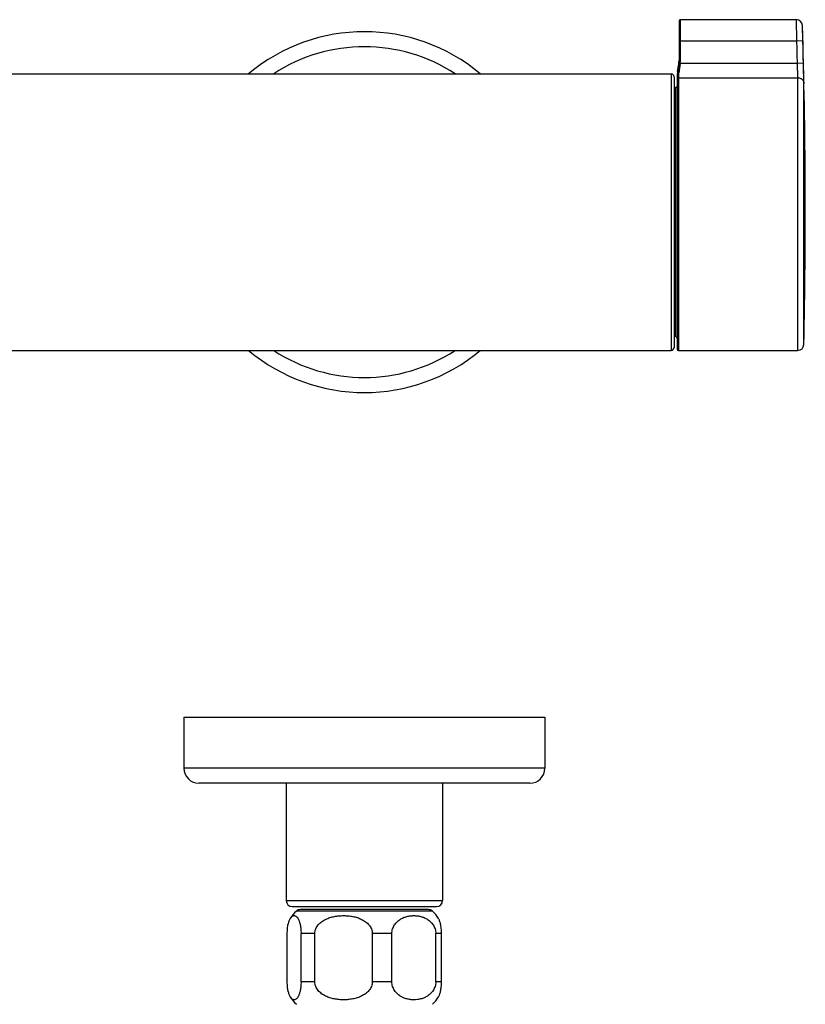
# Model space of a CAD drawing. Header units: millimetres. Extents: x -66 to 560, y -66 to 262.
# Tile 4 of 8: x 103 to 233, y 98 to 262. Entities that reach past the tile are written whole.
import ezdxf

# ---------------------------------------------------------------- set-up
doc = ezdxf.new("R2010")
doc.units = ezdxf.units.MM
doc.header["$LTSCALE"] = 23.1
doc.layers.get('0').update_dxf_attribs({"linetype": 'CONTINUOUS'})

msp = doc.modelspace()

# ---------------------------------------------------------------- linework, layer by layer
at = {"color": 7, "linetype": 'CONTINUOUS'}
for p, q in [((212.13, 261.63), (212.13, 254.79)), ((212.33, 261.83), (231.65, 261.83)), ((211.89, 253.23), (212.06, 254.22)), ((-44.17, 252.83), (210.83, 252.83)), ((211.33, 252.33), (211.33, 207.33)), ((211.83, 252.41), (211.83, 207.24)), ((211.53, 250.53), (211.33, 250.53)), ((211.53, 209.13), (211.33, 209.13)), ((95.4, 206.83), (210.83, 206.83)), ((212.03, 206.83), (231.88, 206.83)), ((129.83, 145.85), (129.83, 137.35)), ((129.83, 145.85), (189.83, 145.85)), ((189.83, 145.85), (189.83, 137.35)), ((187.33, 134.85), (132.33, 134.85)), ((146.83, 134.85), (146.83, 115.35)), ((172.83, 134.85), (172.83, 115.35)), ((147.83, 114.35), (171.83, 114.35)), ((170.47, 113.85), (149.18, 113.85)), ((147, 101.85), (147, 109.85)), ((149.29, 101.85), (149.29, 109.85)), ((151.58, 101.85), (151.58, 109.85)), ((161.15, 101.85), (161.15, 109.85)), ((164.4, 101.85), (164.4, 109.85)), ((171.69, 101.85), (171.69, 109.85)), ((172.65, 101.85), (172.65, 109.85))]:
    msp.add_line(p, q, dxfattribs=at)
at = {"color": 9, "linetype": 'CONTINUOUS'}
for p, q in [((212.33, 261.83), (212.33, 254.82)), ((231.72, 258.33), (231.65, 261.83)), ((232.72, 258.35), (232.64, 260.86)), ((212.13, 258.33), (231.72, 258.33)), ((231.72, 258.33), (232.72, 258.35)), ((212.06, 254.22), (212.06, 253.98)), ((212.32, 254.61), (212.12, 254.62)), ((212.33, 254.82), (212.13, 254.82)), ((212.32, 254.61), (231.82, 254.61)), ((231.82, 254.61), (232.82, 254.63)), ((210.83, 252.83), (210.83, 206.83)), ((211.89, 253.23), (211.89, 252.9)), ((212.03, 252.18), (231.88, 252.18)), ((212.03, 252.18), (212.03, 206.83)), ((231.88, 206.83), (231.88, 252.18)), ((211.53, 250.53), (211.53, 209.13)), ((211.83, 251.99), (211.83, 207.02)), ((232.88, 207.8), (232.88, 251.23)), ((189.83, 137.35), (129.83, 137.35)), ((146.83, 115.35), (172.83, 115.35)), ((171.13, 113.6), (148.52, 113.6)), ((151.58, 109.85), (149.29, 109.85)), ((164.4, 109.85), (161.15, 109.85)), ((172.65, 109.85), (171.69, 109.85)), ((151.58, 101.85), (149.29, 101.85)), ((164.4, 101.85), (161.15, 101.85)), ((172.65, 101.85), (171.69, 101.85))]:
    msp.add_line(p, q, dxfattribs=at)
at = {"color": 7, "linetype": 'CONTINUOUS'}
for centre, radius, start, end in [((212.33, 261.63), 0.2, 90, 180), ((231.65, 260.83), 1, 1.7782, 90), ((-766.87, 229.83), 1000, 358.73813, 1.77823), ((159.83, 229.83), 30, 50.0563, 129.9437), ((207.13, 255.04), 5, 350.5377, 360), ((210.83, 252.33), 0.5, 0, 90), ((216.83, 252.41), 5, 170.5377, 180), ((211.53, 250.83), 0.3, 270, 360), ((211.53, 208.83), 0.3, 0, 90), ((159.83, 229.83), 30, 230.0563, 309.9437), ((210.83, 207.33), 0.5, 270, 360), ((216.83, 207.24), 5, 180, 182.553), ((212.03, 207.03), 0.2, 182.553, 270), ((231.88, 207.83), 1, 270, 358.7381), ((132.33, 137.35), 2.5, 180, 270), ((187.33, 137.35), 2.5, 270, 360), ((147.83, 115.35), 1, 180, 270), ((171.83, 115.35), 1, 270, 360), ((151.83, 109.85), 5, 131.4096, 149.9324), ((149.18, 112.85), 1, 90, 131.4096), ((170.47, 112.85), 1, 48.5904, 90), ((167.83, 109.85), 5, 30.0676, 48.5904), ((151.83, 101.85), 5, 210.0676, 228.5904), ((167.83, 101.85), 5, 311.4096, 329.9324)]:
    msp.add_arc(centre, radius, start, end, dxfattribs=at)
at = {"color": 9, "linetype": 'CONTINUOUS'}
for centre, radius, start, end in [((159.83, 229.83), 27.5, 56.761, 123.239), ((-766.87, 229.83), 999, 1.42159, 1.63479), ((-766.87, 229.83), 1000, 1.42159, 1.63479), ((207.03, 254.82), 5.1, 357.6963, 359.6278), ((207.03, 254.82), 5.29, 357.6947, 359.9998), ((217.79, 252.07), 5.95, 171.9561, 174.4922), ((216.99, 252.25), 4.96, 171.3779, 174.1077), ((215.41, 251.99), 3.57, 179.6441, 179.9846), ((212.02, 251.99), 0.189, 169.2051, 177.3654), ((159.83, 229.83), 27.5, 236.761, 303.239)]:
    msp.add_arc(centre, radius, start, end, dxfattribs=at)
for points, knots in [([(212.06, 253.98), (212.03, 253.79), (211.97, 253.43), (211.92, 253.07), (211.89, 252.9)], [0, 0, 0, 0, 0.528916, 1, 1, 1, 1]), ([(212.12, 254.62), (212.12, 254.56), (212.11, 254.35), (212.08, 254.14), (212.06, 253.98)], [0, 0, 0, 0, 0.252736, 1, 1, 1, 1]), ([(212.26, 254), (212.23, 254), (212.2, 254), (212.15, 254.01), (212.12, 254), (212.1, 254), (212.08, 254), (212.07, 253.99), (212.06, 253.99), (212.06, 253.98), (212.06, 253.98)], [0, 0, 0, 0, 0.357629, 0.519731, 0.663555, 0.784826, 0.880644, 0.918789, 0.950761, 1, 1, 1, 1]), ([(212.26, 254), (212.23, 253.82), (212.17, 253.49), (212.12, 253.15), (212.09, 253)], [0, 0, 0, 0, 0.528779, 1, 1, 1, 1]), ([(212.32, 254.61), (212.32, 254.56), (212.31, 254.35), (212.28, 254.15), (212.26, 254)], [0, 0, 0, 0, 0.252425, 1, 1, 1, 1]), ([(231.88, 252.18), (231.88, 252.22), (231.88, 252.33), (231.88, 252.53), (231.87, 252.78), (231.86, 253.2), (231.84, 253.82), (231.83, 254.34), (231.82, 254.61)], [0, 0, 0, 0, 0.054013, 0.134252, 0.238488, 0.363828, 0.663409, 1, 1, 1, 1]), ([(232.88, 251.23), (232.88, 251.29), (232.88, 251.44), (232.88, 251.71), (232.87, 252.07), (232.86, 252.67), (232.84, 253.53), (232.83, 254.25), (232.82, 254.63)], [0, 0, 0, 0, 0.054017, 0.134248, 0.238481, 0.363811, 0.663389, 1, 1, 1, 1]), ([(211.86, 252.64), (211.85, 252.51), (211.84, 252.34), (211.83, 252.13), (211.83, 252.05), (211.83, 252.02)], [0, 0, 0, 0, 0.608368, 0.833263, 1, 1, 1, 1]), ([(212.03, 252.18), (212.01, 252.18), (211.96, 252.17), (211.9, 252.14), (211.86, 252.09), (211.84, 252.04), (211.83, 252.02)], [0, 0, 0, 0, 0.25286, 0.504194, 0.753157, 1, 1, 1, 1]), ([(212.09, 253), (212.07, 253), (212.02, 253), (211.97, 252.98), (211.94, 252.96), (211.92, 252.94), (211.9, 252.92), (211.9, 252.91), (211.89, 252.9)], [0, 0, 0, 0, 0.295794, 0.56524, 0.686396, 0.797993, 0.901521, 1, 1, 1, 1]), ([(212.06, 252.76), (212.06, 252.7), (212.05, 252.58), (212.04, 252.41), (212.03, 252.28), (212.03, 252.21), (212.03, 252.18)], [0, 0, 0, 0, 0.337212, 0.618955, 0.841008, 1, 1, 1, 1]), ([(231.88, 252.18), (231.95, 252.18), (232.08, 252.17), (232.26, 252.11), (232.44, 252.03), (232.59, 251.91), (232.71, 251.76), (232.81, 251.6), (232.87, 251.42), (232.88, 251.29), (232.88, 251.23)], [0, 0, 0, 0, 0.126715, 0.253174, 0.379159, 0.50452, 0.629197, 0.753231, 0.87676, 1, 1, 1, 1])]:
    msp.add_open_spline(points, degree=3, knots=knots, dxfattribs=at)
at = {"color": 7, "linetype": 'CONTINUOUS'}
for points, knots in [([(147, 109.85), (147, 109.99), (147.01, 110.28), (147.04, 110.69), (147.09, 111.07), (147.15, 111.4), (147.23, 111.7), (147.31, 111.95), (147.4, 112.17), (147.47, 112.3), (147.5, 112.35)], [0, 0, 0, 0, 0.169502, 0.33124, 0.479825, 0.612862, 0.730173, 0.832777, 0.922179, 1, 1, 1, 1]), ([(147.5, 112.35), (147.55, 112.43), (147.62, 112.54), (147.73, 112.66), (147.84, 112.75), (147.95, 112.81), (148.06, 112.84), (148.12, 112.85), (148.14, 112.85)], [0, 0, 0, 0, 0.322434, 0.45963, 0.583882, 0.802592, 0.902692, 1, 1, 1, 1]), ([(148.14, 112.85), (148.18, 112.85), (148.24, 112.84), (148.37, 112.8), (148.49, 112.72), (148.6, 112.62), (148.69, 112.51), (148.78, 112.38), (148.86, 112.22), (148.95, 112.04), (149.02, 111.82), (149.09, 111.57), (149.16, 111.29), (149.21, 110.97), (149.27, 110.49), (149.29, 110.11), (149.29, 109.85)], [0, 0, 0, 0, 0.026843, 0.054637, 0.116506, 0.15247, 0.192809, 0.238338, 0.289903, 0.348387, 0.414708, 0.489761, 0.574298, 0.668689, 0.772514, 1, 1, 1, 1]), ([(151.58, 109.85), (151.58, 109.98), (151.6, 110.25), (151.72, 110.63), (151.9, 110.99), (152.21, 111.41), (152.6, 111.76), (153.04, 112.05), (153.49, 112.29), (154.09, 112.53), (154.84, 112.72), (155.6, 112.82), (156.36, 112.86), (157.13, 112.82), (157.89, 112.72), (158.64, 112.53), (159.24, 112.29), (159.69, 112.05), (160.13, 111.76), (160.52, 111.41), (160.83, 110.99), (161.01, 110.63), (161.12, 110.25), (161.15, 109.98), (161.15, 109.85)], [0, 0, 0, 0, 0.032141, 0.064184, 0.096061, 0.12775, 0.190502, 0.221727, 0.252849, 0.314833, 0.376637, 0.43834, 0.5, 0.56166, 0.623363, 0.685167, 0.747151, 0.778273, 0.809498, 0.87225, 0.903939, 0.935816, 0.967859, 1, 1, 1, 1]), ([(164.4, 109.85), (164.4, 109.98), (164.42, 110.24), (164.51, 110.63), (164.65, 110.98), (164.82, 111.3), (165.03, 111.58), (165.33, 111.91), (165.76, 112.24), (166.31, 112.52), (166.88, 112.71), (167.46, 112.82), (168.05, 112.86), (168.63, 112.82), (169.21, 112.71), (169.78, 112.52), (170.34, 112.24), (170.76, 111.91), (171.06, 111.58), (171.27, 111.3), (171.44, 110.98), (171.58, 110.63), (171.67, 110.24), (171.69, 109.98), (171.69, 109.85)], [0, 0, 0, 0, 0.037993, 0.075279, 0.111374, 0.146079, 0.179419, 0.211542, 0.272814, 0.331399, 0.388347, 0.444378, 0.5, 0.555622, 0.611653, 0.668601, 0.727186, 0.788458, 0.82058, 0.853921, 0.888626, 0.924721, 0.962007, 1, 1, 1, 1]), ([(172.65, 109.85), (172.65, 109.99), (172.64, 110.28), (172.61, 110.69), (172.56, 111.07), (172.5, 111.4), (172.42, 111.7), (172.34, 111.95), (172.25, 112.17), (172.19, 112.3), (172.15, 112.35)], [0, 0, 0, 0, 0.169502, 0.33124, 0.479825, 0.612862, 0.730173, 0.832777, 0.922179, 1, 1, 1, 1]), ([(147.5, 99.34), (147.47, 99.4), (147.4, 99.53), (147.31, 99.74), (147.23, 100), (147.15, 100.29), (147.09, 100.63), (147.04, 101.01), (147.01, 101.42), (147, 101.7), (147, 101.85)], [0, 0, 0, 0, 0.077821, 0.167223, 0.269827, 0.387138, 0.520175, 0.66876, 0.830499, 1, 1, 1, 1]), ([(149.29, 101.85), (149.29, 101.59), (149.27, 101.21), (149.21, 100.73), (149.16, 100.41), (149.09, 100.12), (149.02, 99.88), (148.95, 99.66), (148.86, 99.48), (148.78, 99.32), (148.69, 99.19), (148.6, 99.08), (148.49, 98.97), (148.37, 98.89), (148.24, 98.85), (148.18, 98.85), (148.14, 98.85)], [0, 0, 0, 0, 0.227486, 0.331311, 0.425702, 0.510239, 0.585292, 0.651613, 0.710097, 0.761662, 0.807191, 0.84753, 0.883494, 0.945363, 0.973157, 1, 1, 1, 1]), ([(161.15, 101.85), (161.15, 101.71), (161.12, 101.45), (161.01, 101.06), (160.83, 100.71), (160.52, 100.29), (160.13, 99.93), (159.69, 99.65), (159.24, 99.4), (158.64, 99.17), (157.89, 98.98), (157.13, 98.87), (156.36, 98.84), (155.6, 98.87), (154.84, 98.98), (154.09, 99.17), (153.49, 99.4), (153.04, 99.65), (152.6, 99.93), (152.21, 100.29), (151.9, 100.71), (151.72, 101.06), (151.6, 101.45), (151.58, 101.71), (151.58, 101.85)], [0, 0, 0, 0, 0.032141, 0.064184, 0.096061, 0.12775, 0.190502, 0.221727, 0.252849, 0.314833, 0.376637, 0.43834, 0.5, 0.56166, 0.623363, 0.685167, 0.747151, 0.778273, 0.809498, 0.87225, 0.903939, 0.935816, 0.967859, 1, 1, 1, 1]), ([(171.69, 101.85), (171.69, 101.71), (171.67, 101.45), (171.58, 101.07), (171.44, 100.72), (171.27, 100.4), (171.06, 100.11), (170.76, 99.79), (170.34, 99.46), (169.78, 99.17), (169.21, 98.98), (168.63, 98.87), (168.05, 98.84), (167.46, 98.87), (166.88, 98.98), (166.31, 99.17), (165.76, 99.46), (165.33, 99.79), (165.03, 100.11), (164.82, 100.4), (164.65, 100.72), (164.51, 101.07), (164.42, 101.45), (164.4, 101.71), (164.4, 101.85)], [0, 0, 0, 0, 0.037993, 0.075279, 0.111374, 0.146079, 0.179419, 0.211542, 0.272814, 0.331399, 0.388347, 0.444378, 0.5, 0.555622, 0.611653, 0.668601, 0.727186, 0.788458, 0.82058, 0.853921, 0.888626, 0.924721, 0.962007, 1, 1, 1, 1]), ([(172.15, 99.34), (172.19, 99.4), (172.25, 99.53), (172.34, 99.74), (172.42, 100), (172.5, 100.29), (172.56, 100.63), (172.61, 101.01), (172.64, 101.42), (172.65, 101.7), (172.65, 101.85)], [0, 0, 0, 0, 0.077821, 0.167223, 0.269827, 0.387138, 0.520175, 0.66876, 0.830499, 1, 1, 1, 1]), ([(148.14, 98.85), (148.12, 98.85), (148.06, 98.85), (147.95, 98.88), (147.84, 98.95), (147.73, 99.03), (147.62, 99.15), (147.55, 99.26), (147.5, 99.34)], [0, 0, 0, 0, 0.097308, 0.197408, 0.416118, 0.54037, 0.677566, 1, 1, 1, 1])]:
    msp.add_open_spline(points, degree=3, knots=knots, dxfattribs=at)

doc.saveas('drawing.dxf')
